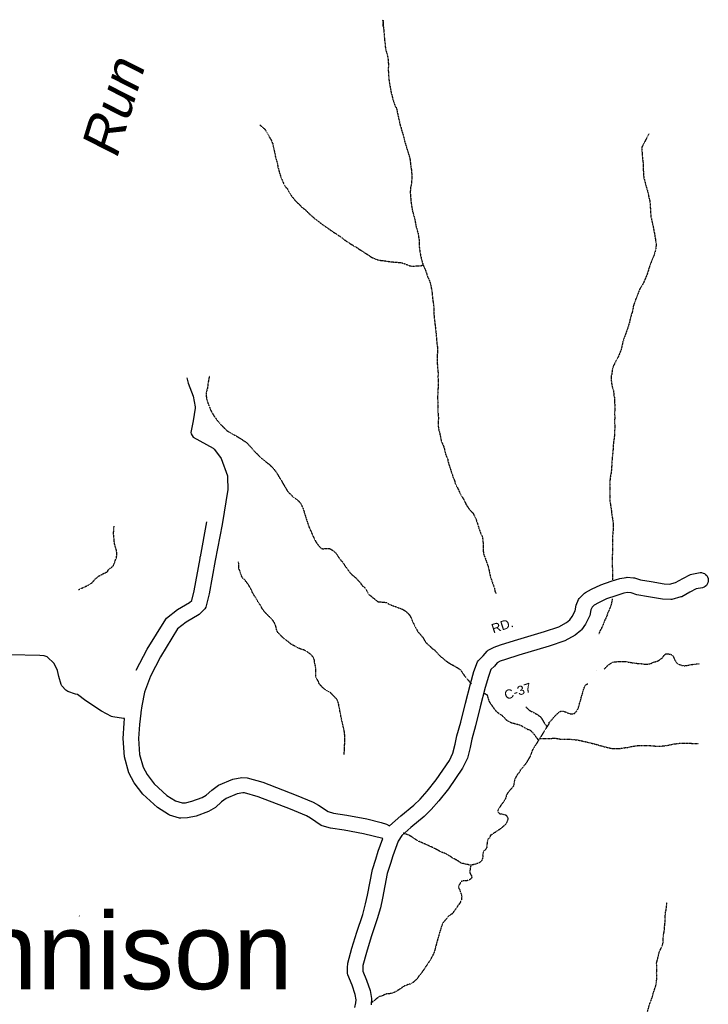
# Model space of a CAD drawing. Header units: feet. Extents: x -1605449 to -1594075, y -1717250 to -1708479.
# Tile 94 of 97: x -1595114 to -1594364, y -1716108 to -1715035. Entities that reach past the tile are written whole.
import ezdxf
from ezdxf.enums import TextEntityAlignment as Align

# ---------------------------------------------------------------- set-up
doc = ezdxf.new("R2010")
doc.units = ezdxf.units.FT
doc.header["$MEASUREMENT"] = 0
doc.linetypes.add('stream', pattern=[1.4, 0.7, -0.1, 0.1, -0.1, 0.1, -0.1, 0.1, -0.1])
for name, color, linetype in [('COUNTY-RD', 7, 'Continuous'), ('CR-TEXT', 7, 'Continuous'), ('MTEXT', 2, 'Continuous'), ('TWP-RD', 6, 'Continuous'), ('WATER-TEXT', 1, 'Continuous'), ('WATERWAY', 14, 'stream')]:
    doc.layers.add(name, color=color, linetype=linetype)
doc.styles.add('ARIAL', font='arial.ttf')

msp = doc.modelspace()

# ---------------------------------------------------------------- linework, layer by layer
at = {"layer": 'COUNTY-RD'}
for points in [[(-1594460.2, -1715643.8), (-1594453.4, -1715642.6), (-1594452.4, -1715642.5), (-1594445.3, -1715643.1), (-1594444.3, -1715643.3), (-1594437.6, -1715645.5), (-1594426.3, -1715647.3), (-1594412.1, -1715649.8), (-1594406.1, -1715650), (-1594399.6, -1715648.3), (-1594391.8, -1715644), (-1594383.2, -1715639.4), (-1594381.9, -1715639), (-1594372.8, -1715637.5), (-1594371.2, -1715637.5), (-1594369.6, -1715637.9), (-1594368.1, -1715638.6), (-1594366.8, -1715639.5), (-1594365.6, -1715640.7), (-1594364.8, -1715642.1), (-1594364.2, -1715643.7), (-1594363.9, -1715645.3), (-1594364, -1715646.9), (-1594364.3, -1715648.5), (-1594365, -1715650), (-1594366, -1715651.4), (-1594367.2, -1715652.5), (-1594368.6, -1715653.4), (-1594370.1, -1715653.9), (-1594377.2, -1715655.1), (-1594383.9, -1715658.7), (-1594392.9, -1715663.7), (-1594393.9, -1715664), (-1594403.6, -1715666.6), (-1594404.8, -1715666.7), (-1594413.9, -1715666.4), (-1594429.1, -1715663.7), (-1594441.6, -1715661.7), (-1594448.1, -1715659.6), (-1594452, -1715659.3), (-1594456.1, -1715660), (-1594464.7, -1715662.8), (-1594474.8, -1715666.2), (-1594483.4, -1715670.3), (-1594488.2, -1715673), (-1594490.6, -1715675.2), (-1594491.7, -1715678), (-1594493.1, -1715684.2), (-1594493.4, -1715685.1), (-1594497.7, -1715693.7), (-1594502, -1715699.8), (-1594502.7, -1715700.6), (-1594508.8, -1715705.8), (-1594520.1, -1715711.9), (-1594537.3, -1715717.7), (-1594570.3, -1715727.5), (-1594585, -1715732.1), (-1594590.6, -1715734.1), (-1594593.8, -1715735.8), (-1594596.9, -1715739.3), (-1594600.7, -1715743.2), (-1594603.5, -1715750.5), (-1594606.8, -1715762.8), (-1594612.3, -1715783.9), (-1594617.5, -1715804.5), (-1594621.5, -1715819.1), (-1594623.4, -1715828.1), (-1594626.3, -1715839.7), (-1594626.6, -1715840.5), (-1594631.6, -1715850.7), (-1594647, -1715873.1), (-1594657.4, -1715886.3), (-1594665.7, -1715895.8), (-1594673.4, -1715903.3), (-1594687.8, -1715915.1), (-1594697.8, -1715924), (-1594701.6, -1715930), (-1594707.6, -1715946.3), (-1594710, -1715954.6), (-1594713.6, -1715965.3), (-1594718.8, -1715992.4), (-1594721, -1716002.7), (-1594724.5, -1716014.9), (-1594731.1, -1716034.5), (-1594736.2, -1716051.6), (-1594740.1, -1716065.6), (-1594740.2, -1716068.3), (-1594740.2, -1716071.7), (-1594736.3, -1716081.5), (-1594732.4, -1716093), (-1594730.9, -1716101.8), (-1594731.1, -1716108.5)], [(-1594711.1, -1715913.5), (-1594698.7, -1715902.4), (-1594684.5, -1715890.9), (-1594677.8, -1715884.3), (-1594670.2, -1715875.6), (-1594660.4, -1715863.2), (-1594646, -1715842.2), (-1594642.1, -1715834.3), (-1594639.6, -1715824.3), (-1594637.7, -1715815.2), (-1594633.6, -1715800.3), (-1594628.4, -1715779.7), (-1594622.9, -1715758.6), (-1594619.4, -1715745.4), (-1594615.3, -1715734.8), (-1594614.4, -1715733.3), (-1594609.1, -1715728), (-1594604.8, -1715723.1), (-1594603.6, -1715722.1), (-1594597.3, -1715718.8), (-1594590.2, -1715716.3), (-1594575.2, -1715711.6), (-1594542.3, -1715701.8), (-1594526.8, -1715696.6), (-1594518.2, -1715691.9), (-1594514.7, -1715689), (-1594512.1, -1715685.2), (-1594509, -1715679), (-1594507.7, -1715673), (-1594505.2, -1715666.9), (-1594504.6, -1715665.8), (-1594503.9, -1715664.8), (-1594498.6, -1715659.8), (-1594497.8, -1715659.3), (-1594491.1, -1715655.5), (-1594481.1, -1715650.7), (-1594469.9, -1715646.9), (-1594460.2, -1715643.8)], [(-1594749, -1716111.5), (-1594747.7, -1716106.3), (-1594747.6, -1716103), (-1594748.6, -1716097.1), (-1594751.9, -1716087.2), (-1594756.5, -1716075.7), (-1594756.8, -1716074.2), (-1594756.9, -1716068.1), (-1594756.7, -1716063), (-1594752.2, -1716046.9), (-1594746.9, -1716029.5), (-1594740.4, -1716009.9), (-1594737.2, -1715998.6), (-1594735.1, -1715989.1), (-1594729.8, -1715961), (-1594725.9, -1715949.6), (-1594723.4, -1715941.1), (-1594718.4, -1715927.3)]]:
    msp.add_lwpolyline(points, dxfattribs=at)
at = {"layer": 'TWP-RD'}
for points in [[(-1594932.1, -1715425), (-1594930.4, -1715431.1), (-1594925.2, -1715445), (-1594922.8, -1715456.6), (-1594922.8, -1715458.1), (-1594925.2, -1715472), (-1594927.5, -1715484.7), (-1594927.4, -1715486.2), (-1594925.2, -1715489.9), (-1594903.4, -1715501.7), (-1594902.1, -1715502.9), (-1594895.1, -1715512.1), (-1594894.5, -1715513.2), (-1594887.7, -1715531.9), (-1594887.5, -1715533.3), (-1594887.2, -1715546.8), (-1594893.5, -1715584.9), (-1594901.1, -1715624.2), (-1594907.7, -1715660.7), (-1594911.2, -1715675), (-1594912.3, -1715676.9), (-1594918.5, -1715683.2), (-1594932.6, -1715691.5), (-1594942, -1715698.8), (-1594960.8, -1715729.2), (-1594971.7, -1715750.4), (-1594977.9, -1715767.9), (-1594980.9, -1715782.5), (-1594982.1, -1715789.8), (-1594982.2, -1715790.4), (-1594982.2, -1715790.5), (-1594983.6, -1715803.1), (-1594984.5, -1715818.1), (-1594983.4, -1715835.6), (-1594979.6, -1715849.5), (-1594975.2, -1715857.6), (-1594967.7, -1715867.7), (-1594953.6, -1715880.2), (-1594944.4, -1715886.3), (-1594937.2, -1715888.5), (-1594933.4, -1715888.4), (-1594926.5, -1715886.7), (-1594915.3, -1715882.7), (-1594910.8, -1715880), (-1594904.8, -1715874.4), (-1594897.5, -1715869), (-1594881.9, -1715862.4), (-1594871.9, -1715860.7), (-1594866.3, -1715861.1), (-1594849.2, -1715865.8), (-1594812.7, -1715880), (-1594794.4, -1715887.7), (-1594788.7, -1715890.9), (-1594778.1, -1715897.9), (-1594772.2, -1715899.6), (-1594757.8, -1715901.7), (-1594736, -1715905.8), (-1594720.4, -1715909.7), (-1594714.3, -1715911.7), (-1594711.1, -1715913.5)], [(-1594987.1, -1715743.8), (-1594975.3, -1715721), (-1594955, -1715688.2), (-1594954, -1715687.1), (-1594942, -1715677.7), (-1594928.9, -1715670), (-1594926.6, -1715667.7), (-1594924, -1715657.2), (-1594917.6, -1715622.1), (-1594917.6, -1715622), (-1594917.5, -1715621.2), (-1594917.3, -1715620.2), (-1594917.2, -1715620.1), (-1594910, -1715582)], [(-1594784.4, -1715913.5), (-1594785.7, -1715912.9), (-1594797.4, -1715905.1), (-1594801.7, -1715902.7), (-1594818.9, -1715895.4), (-1594854.4, -1715881.7), (-1594869.1, -1715877.6), (-1594871.1, -1715877.5), (-1594877.2, -1715878.5), (-1594889.2, -1715883.6), (-1594894.1, -1715887.2), (-1594900.7, -1715893.4), (-1594908.2, -1715897.9), (-1594921.7, -1715902.8), (-1594931.1, -1715904.9), (-1594938.6, -1715905.2), (-1594940, -1715905), (-1594951, -1715901.7), (-1594952.1, -1715901.2), (-1594963.8, -1715893.5), (-1594980, -1715879.1), (-1594989.3, -1715866.6), (-1594995.2, -1715855.7), (-1594999.9, -1715838.3), (-1595001.2, -1715818.1), (-1595000.3, -1715801.6), (-1594999.7, -1715796.4), (-1595001.1, -1715796.3), (-1595012.6, -1715794.8), (-1595014.1, -1715794.3), (-1595024.8, -1715788.5), (-1595042.1, -1715777.1), (-1595051, -1715770.4), (-1595053.1, -1715769.9), (-1595061.5, -1715767.1), (-1595062.8, -1715766.4), (-1595063.9, -1715765.6), (-1595068.1, -1715761), (-1595069, -1715759.3), (-1595071.5, -1715750.8), (-1595072.7, -1715744), (-1595076.4, -1715736.6), (-1595084, -1715729.3), (-1595087.4, -1715728), (-1595092.2, -1715727.7), (-1595157.2, -1715726.4)], [(-1594718.4, -1715927.3), (-1594739.6, -1715922.1), (-1594760.6, -1715918.2), (-1594775.6, -1715915.9), (-1594784.4, -1715913.5)]]:
    msp.add_lwpolyline(points, dxfattribs=at)
at = {"layer": 'WATERWAY', "ltscale": 0.5, "flags": 128}
for points in [[(-1594718.3, -1715034.8), (-1594718, -1715042), (-1594718.3, -1715035.7), (-1594718, -1715042), (-1594717.7, -1715044.2), (-1594717.3, -1715047), (-1594717.1, -1715049.5), (-1594716.9, -1715052), (-1594716.8, -1715054.5), (-1594716.5, -1715057.4), (-1594716.1, -1715060.4), (-1594715.9, -1715063.4), (-1594715.5, -1715066.2), (-1594715, -1715068.4), (-1594714.5, -1715070.2), (-1594713.9, -1715072.2), (-1594713.6, -1715073.9), (-1594713, -1715075.7), (-1594712.9, -1715077), (-1594712.7, -1715078.4), (-1594712.5, -1715079.7), (-1594712.5, -1715081.4), (-1594712.4, -1715083.2), (-1594712.4, -1715085.2), (-1594712.5, -1715087.9), (-1594712.5, -1715090.6), (-1594712.3, -1715093.4), (-1594712.1, -1715096.1), (-1594711.9, -1715099.4), (-1594711.5, -1715102.1), (-1594711, -1715105.4), (-1594710.2, -1715109.1), (-1594709.7, -1715112.6), (-1594709, -1715115.8), (-1594708.1, -1715119.1), (-1594707.4, -1715121.9), (-1594704.9, -1715129.4), (-1594704.1, -1715130.2), (-1594703.2, -1715132.7), (-1594702.5, -1715136.6), (-1594701.6, -1715140.7), (-1594700.6, -1715144.9), (-1594699.7, -1715149.1), (-1594698.6, -1715152.6), (-1594697.9, -1715155.6), (-1594697.2, -1715157.9), (-1594696.5, -1715160), (-1594696, -1715162), (-1594695.3, -1715164.4), (-1594694.7, -1715167.5), (-1594693.9, -1715169.7), (-1594693.3, -1715171.9), (-1594692.6, -1715174), (-1594692.1, -1715176), (-1594691.4, -1715178), (-1594690.9, -1715180), (-1594690.2, -1715181.9), (-1594689.7, -1715183.7), (-1594689.1, -1715185.2), (-1594688.9, -1715187), (-1594688.6, -1715189.2), (-1594688.2, -1715192.4), (-1594688, -1715194.5), (-1594687.8, -1715196.5), (-1594687.4, -1715198.2), (-1594687.3, -1715199.9), (-1594687.1, -1715201.5), (-1594686.9, -1715203.9), (-1594686.8, -1715206.5), (-1594687, -1715209.4), (-1594687.1, -1715211.4), (-1594687.2, -1715212.9), (-1594687.5, -1715214.7), (-1594687.9, -1715216.1), (-1594688.2, -1715217.4), (-1594688.3, -1715219.3), (-1594688.5, -1715221.3), (-1594688.6, -1715222.8), (-1594688.6, -1715223.9), (-1594688.4, -1715224.9), (-1594688.4, -1715226.5), (-1594688.2, -1715228.6), (-1594688, -1715230.8), (-1594687.8, -1715233), (-1594687.4, -1715235.8), (-1594687.1, -1715238), (-1594686, -1715244), (-1594685.3, -1715246.1), (-1594684.7, -1715248.3), (-1594684.2, -1715250.3), (-1594683.7, -1715252.5), (-1594683.3, -1715254.6), (-1594682.8, -1715256.8), (-1594682.4, -1715259.8), (-1594681.7, -1715261.8), (-1594681.2, -1715263.8), (-1594680.7, -1715265.8), (-1594680.1, -1715267.6), (-1594679.8, -1715269.3), (-1594679.6, -1715271.1), (-1594679.2, -1715273), (-1594679.2, -1715273), (-1594679, -1715274.5), (-1594679, -1715276), (-1594679, -1715278), (-1594678.9, -1715280.1), (-1594678.7, -1715283.1), (-1594678.4, -1715285.8), (-1594677.8, -1715288.7), (-1594677.3, -1715291.8), (-1594676.4, -1715295.8), (-1594675.5, -1715299.3), (-1594674.5, -1715302.1), (-1594673.4, -1715304.6), (-1594672.2, -1715307.3), (-1594671.4, -1715309.6), (-1594670.6, -1715312.1), (-1594669.6, -1715315.3), (-1594668.2, -1715317.8), (-1594667.4, -1715320.1), (-1594666.8, -1715322.1), (-1594666.3, -1715324.3), (-1594665.9, -1715326.1), (-1594665.6, -1715327.8), (-1594665.2, -1715329.3), (-1594665, -1715330.9), (-1594664.8, -1715332.9), (-1594664.5, -1715335.4), (-1594664.3, -1715337.8), (-1594663.9, -1715341.1), (-1594663.5, -1715343.6), (-1594663.2, -1715345.6), (-1594663, -1715347.6), (-1594662.9, -1715349.1), (-1594662.9, -1715351), (-1594662.9, -1715353), (-1594662.9, -1715355.3), (-1594661.9, -1715364.5), (-1594661.5, -1715368), (-1594661.1, -1715370.7), (-1594660.8, -1715373.7), (-1594660.4, -1715376.8), (-1594660.2, -1715379.8), (-1594660, -1715382.8), (-1594659.6, -1715386), (-1594659.4, -1715389), (-1594659, -1715391.4), (-1594659, -1715393.9), (-1594658.9, -1715396.5), (-1594659.1, -1715399.4), (-1594659.2, -1715402.6), (-1594659.3, -1715405.4), (-1594659.1, -1715408.2), (-1594659.1, -1715410.4), (-1594658.9, -1715412.4), (-1594658.9, -1715414.1), (-1594658.7, -1715415.4), (-1594658.5, -1715417.2), (-1594658.3, -1715419.4), (-1594658.3, -1715421.6), (-1594658.4, -1715423.9), (-1594658.3, -1715426.9), (-1594658.3, -1715429.1), (-1594658.3, -1715431.6), (-1594658.2, -1715434.8), (-1594658.5, -1715439), (-1594658.6, -1715442.7), (-1594658.8, -1715445.8), (-1594658.7, -1715449), (-1594658.7, -1715451.5), (-1594658.6, -1715453.7), (-1594658.6, -1715456.9), (-1594658.6, -1715460.2), (-1594658.3, -1715464.5), (-1594657.9, -1715467.7), (-1594657.9, -1715469.9), (-1594658.1, -1715471.4), (-1594658.2, -1715473.2), (-1594658.2, -1715475.4), (-1594658.1, -1715477.7), (-1594657.9, -1715479.7), (-1594657.6, -1715481.2), (-1594657.2, -1715482.9), (-1594656.7, -1715484.4), (-1594656.3, -1715486.9), (-1594655.6, -1715489.7), (-1594654.9, -1715493.7), (-1594652.1, -1715500.2), (-1594651.8, -1715501.4), (-1594651.4, -1715502.6), (-1594650.9, -1715505.2), (-1594650.4, -1715507.4), (-1594649.5, -1715509.9), (-1594648.8, -1715511.9), (-1594647.9, -1715513.5), (-1594647.6, -1715515.2), (-1594647.1, -1715517.4), (-1594646.4, -1715519.9), (-1594645.5, -1715522.7), (-1594644.3, -1715526.2), (-1594643.4, -1715529.2), (-1594642.5, -1715531.5), (-1594642.5, -1715531.5), (-1594642, -1715533.5), (-1594641.1, -1715535.2), (-1594640.4, -1715537), (-1594639.6, -1715540.3), (-1594637.8, -1715543.7), (-1594636.3, -1715546.8), (-1594634.6, -1715550.6), (-1594632.7, -1715554), (-1594631.2, -1715556.3), (-1594630.1, -1715558.3), (-1594628.9, -1715560.8), (-1594627.2, -1715564.1), (-1594625, -1715567.4), (-1594622.9, -1715569.9), (-1594621.4, -1715571.5), (-1594620.2, -1715572.8), (-1594619.5, -1715574.2), (-1594618.7, -1715575.7), (-1594618, -1715577), (-1594617.1, -1715578.8), (-1594616.3, -1715581.3), (-1594615.2, -1715584.3), (-1594614.3, -1715587.6), (-1594613.1, -1715591.1), (-1594611.9, -1715594.5), (-1594610.7, -1715596.8), (-1594610, -1715598.6), (-1594609.6, -1715601.1), (-1594609.3, -1715605.1), (-1594609, -1715610.1), (-1594609, -1715614.3), (-1594608.8, -1715616.5), (-1594608.4, -1715617.8), (-1594608.1, -1715619), (-1594607.4, -1715620.5), (-1594604.8, -1715627.8), (-1594603.5, -1715631.6), (-1594603, -1715633.8), (-1594602.3, -1715636.9), (-1594601.8, -1715639.6), (-1594600.9, -1715643.1), (-1594599.3, -1715647.6), (-1594597.9, -1715651.6), (-1594597, -1715654.4), (-1594596.3, -1715657.9), (-1594595.1, -1715660.3), (-1594595.1, -1715660.6)], [(-1594852.5, -1715149.5), (-1594851.9, -1715149.9), (-1594847.2, -1715154), (-1594846, -1715155.6), (-1594844.8, -1715157.6), (-1594843.1, -1715160.4), (-1594841.9, -1715162.8), (-1594840.7, -1715164.8), (-1594839.8, -1715166.7), (-1594839.2, -1715168.2), (-1594838.5, -1715169.7), (-1594838.1, -1715171.4), (-1594837.6, -1715173.6), (-1594837.2, -1715175.9), (-1594836.7, -1715178.2), (-1594836.1, -1715180.6), (-1594835.6, -1715183.6), (-1594834.9, -1715185.6), (-1594834.5, -1715187.6), (-1594834, -1715189.4), (-1594833.5, -1715191.2), (-1594833.1, -1715193.4), (-1594832.6, -1715195.9), (-1594831.9, -1715198.6), (-1594831.3, -1715200.9), (-1594830, -1715204.9), (-1594829.3, -1715207), (-1594828, -1715210), (-1594827, -1715212.4), (-1594825.8, -1715214.9), (-1594824.3, -1715217.3), (-1594822.7, -1715218.8), (-1594821, -1715222), (-1594819.1, -1715225.3), (-1594816.9, -1715228.3), (-1594814.4, -1715231.3), (-1594811.8, -1715234.1), (-1594809.1, -1715236.5), (-1594806.6, -1715239.3), (-1594803.4, -1715241.5), (-1594801.2, -1715243.8), (-1594798.6, -1715246.3), (-1594796.1, -1715248.6), (-1594793.4, -1715250.9), (-1594790.7, -1715253), (-1594787.8, -1715255.3), (-1594785, -1715257.3), (-1594782.1, -1715259.4), (-1594779.1, -1715261.5), (-1594776.2, -1715263.7), (-1594772.8, -1715266), (-1594766.4, -1715270.2), (-1594764.7, -1715271.4), (-1594763, -1715272.5), (-1594761.2, -1715274.2), (-1594758.7, -1715275.8), (-1594756, -1715277.6), (-1594753.4, -1715279.3), (-1594751.1, -1715280.6), (-1594749.2, -1715281.9), (-1594746.7, -1715283.2), (-1594744.3, -1715285), (-1594741.6, -1715286.6), (-1594739.3, -1715288.1), (-1594737.4, -1715289.3), (-1594735.9, -1715290.2), (-1594734.2, -1715291.4), (-1594732.7, -1715292.4), (-1594731, -1715293.5), (-1594729, -1715294.5), (-1594726.8, -1715295.6), (-1594723, -1715296.8), (-1594720.1, -1715297.2), (-1594717.1, -1715297.5), (-1594717.1, -1715297.5), (-1594714.3, -1715298), (-1594711.6, -1715298.4), (-1594708.9, -1715298.7), (-1594706.2, -1715299), (-1594703.7, -1715299.2), (-1594701.2, -1715299.3), (-1594698.9, -1715299.6), (-1594696.5, -1715300.1), (-1594694.7, -1715300.9), (-1594692.3, -1715301.7), (-1594690.7, -1715302.5), (-1594689, -1715303), (-1594687.6, -1715303.3), (-1594686.6, -1715303.5), (-1594685.3, -1715303.6), (-1594684.3, -1715303.6), (-1594683, -1715303.4), (-1594681.5, -1715303.2), (-1594680, -1715303.1), (-1594677.5, -1715302.9), (-1594676.8, -1715303), (-1594674.5, -1715301.9)], [(-1594428.6, -1715159.2), (-1594436.5, -1715174.2), (-1594436.3, -1715176.7), (-1594436.1, -1715179.7), (-1594435.9, -1715182.4), (-1594435.6, -1715185.1), (-1594435.5, -1715187.3), (-1594435.1, -1715189.8), (-1594434.9, -1715192.1), (-1594434.8, -1715194.9), (-1594434.8, -1715198.4), (-1594434.6, -1715200.9), (-1594434.6, -1715203), (-1594434.4, -1715205), (-1594434, -1715207.5), (-1594431.7, -1715216.5), (-1594430.8, -1715219.4), (-1594429.9, -1715222.4), (-1594429.2, -1715225.4), (-1594428.7, -1715228.8), (-1594428, -1715230.8), (-1594427.6, -1715232.8), (-1594427.4, -1715234.6), (-1594427.2, -1715236.8), (-1594427.2, -1715238.8), (-1594427, -1715240.6), (-1594426.8, -1715242.3), (-1594426.8, -1715244.3), (-1594426.6, -1715248.5), (-1594426, -1715251.1), (-1594425.3, -1715254.8), (-1594424.6, -1715257.6), (-1594424.1, -1715260), (-1594423.7, -1715262), (-1594423.4, -1715263.6), (-1594423, -1715265.6), (-1594422.6, -1715267.5), (-1594422.3, -1715269.3), (-1594422.1, -1715271), (-1594421.7, -1715273), (-1594421.5, -1715274.6), (-1594421.2, -1715276.6), (-1594420.8, -1715278), (-1594420.8, -1715278.8), (-1594420.8, -1715280.5), (-1594420.9, -1715282), (-1594420.9, -1715283.2), (-1594421.1, -1715284.2), (-1594421.4, -1715285.2), (-1594421.7, -1715286.5), (-1594422, -1715288), (-1594422.5, -1715289.7), (-1594423.3, -1715292.2), (-1594424.1, -1715294.1), (-1594424.7, -1715295.4), (-1594425.2, -1715296.9), (-1594426, -1715298.8), (-1594427, -1715301.1), (-1594427.8, -1715303.6), (-1594428.6, -1715305.8), (-1594429.1, -1715307.7), (-1594429.6, -1715309.2), (-1594430, -1715311), (-1594432.9, -1715317.9), (-1594433.8, -1715320.1), (-1594434.7, -1715321.9), (-1594435.4, -1715323.3), (-1594436, -1715324.3), (-1594437, -1715326.1), (-1594437.8, -1715327.3), (-1594438.5, -1715328.2), (-1594439.1, -1715329.9), (-1594439.9, -1715331.9), (-1594440.7, -1715334.1), (-1594441.5, -1715336.1), (-1594442.2, -1715337.6), (-1594442.7, -1715338.9), (-1594443.2, -1715339.9), (-1594443.5, -1715340.9), (-1594444, -1715342.6), (-1594444.6, -1715344.3), (-1594445.1, -1715345.1), (-1594445.2, -1715346.1), (-1594445.6, -1715347.1), (-1594445.7, -1715348.7), (-1594445.9, -1715349.5), (-1594446.2, -1715350.8), (-1594446.5, -1715352.7), (-1594447, -1715354.2), (-1594447.5, -1715355.4), (-1594447.9, -1715356.9), (-1594448.2, -1715358), (-1594448.7, -1715359.9), (-1594449, -1715361.1), (-1594449.4, -1715362.4), (-1594449.7, -1715364.1), (-1594450.1, -1715365.8), (-1594450.6, -1715367.4), (-1594451.1, -1715369.1), (-1594451.6, -1715370.8), (-1594452.1, -1715372.1), (-1594452.1, -1715372.1), (-1594452.5, -1715373.1), (-1594453, -1715374.3), (-1594453.7, -1715376.7), (-1594454.5, -1715378.7), (-1594455.1, -1715380.4), (-1594455.8, -1715382), (-1594456.2, -1715383.9), (-1594456.9, -1715385.7), (-1594458.3, -1715392.1), (-1594459.1, -1715395.1), (-1594460.1, -1715397.6), (-1594461, -1715399.7), (-1594462.2, -1715402.5), (-1594463.3, -1715404.9), (-1594464.6, -1715406.9), (-1594465.6, -1715408.9), (-1594466.5, -1715410.6), (-1594467.2, -1715412.1), (-1594467.5, -1715413.3), (-1594468, -1715414.6), (-1594468.3, -1715415.8), (-1594468.5, -1715417.1), (-1594468.8, -1715418.6), (-1594469.1, -1715421.5), (-1594469.7, -1715423.5), (-1594469.8, -1715425.8), (-1594469.5, -1715429.2), (-1594469.1, -1715432.2), (-1594468.5, -1715435), (-1594468, -1715437.2), (-1594467.5, -1715438.2), (-1594467.1, -1715439.7), (-1594467.1, -1715440.7), (-1594466.9, -1715441.8), (-1594466.8, -1715443.2), (-1594466.6, -1715444.7), (-1594466.2, -1715446.7), (-1594466, -1715448.2), (-1594466, -1715449.9), (-1594466, -1715452), (-1594465.9, -1715454), (-1594465.8, -1715455.4), (-1594465.9, -1715457.2), (-1594465.8, -1715460.4), (-1594466, -1715463.1), (-1594465.9, -1715465.9), (-1594465.9, -1715469.4), (-1594466, -1715473.6), (-1594465.8, -1715477.3), (-1594465.9, -1715481.4), (-1594466, -1715486.1), (-1594466.4, -1715490), (-1594466.7, -1715492.8), (-1594467.2, -1715495.2), (-1594467.3, -1715497.2), (-1594467.6, -1715500), (-1594467.7, -1715503.4), (-1594468.8, -1715515.1), (-1594469.1, -1715517.2), (-1594469, -1715519.2), (-1594469.2, -1715521.8), (-1594469.4, -1715525.3), (-1594469.9, -1715529.6), (-1594470.7, -1715533.3), (-1594471, -1715536.3), (-1594471.3, -1715538.8), (-1594471.2, -1715541.7), (-1594471.2, -1715544), (-1594471.2, -1715546.5), (-1594471.1, -1715549), (-1594471.1, -1715551.2), (-1594471.2, -1715553.4), (-1594471.2, -1715556.4), (-1594471.1, -1715559.6), (-1594470.6, -1715562.6), (-1594470, -1715566.1), (-1594469.5, -1715569.7), (-1594469.1, -1715573.9), (-1594468, -1715580.4), (-1594467.4, -1715584.2), (-1594467.4, -1715587.6), (-1594467.5, -1715591.6), (-1594468, -1715594.3), (-1594468.1, -1715596.8), (-1594468.2, -1715598.8), (-1594468.2, -1715600.8), (-1594468.4, -1715603.1), (-1594468.3, -1715605.6), (-1594468.3, -1715608), (-1594468.2, -1715611), (-1594468.2, -1715613), (-1594468.3, -1715615.5), (-1594468.5, -1715618.3), (-1594468.6, -1715621), (-1594468.6, -1715623.7), (-1594468.5, -1715626.5), (-1594468.5, -1715630.4), (-1594468.4, -1715633.5), (-1594468.4, -1715635.4), (-1594468.4, -1715637.1), (-1594468.4, -1715637.1), (-1594468.2, -1715639.2), (-1594468.1, -1715642.1), (-1594468.3, -1715644.7), (-1594468.3, -1715645.5)], [(-1594907.4, -1715423.5), (-1594907.5, -1715424.1), (-1594907.8, -1715425.1), (-1594908, -1715426.3), (-1594908.3, -1715427.7), (-1594908.8, -1715431.2), (-1594909.1, -1715433.5), (-1594909.4, -1715434.9), (-1594909.5, -1715436.4), (-1594910, -1715438), (-1594910.3, -1715439.7), (-1594910.6, -1715440.7), (-1594910.8, -1715441.9), (-1594910.8, -1715442.9), (-1594910.8, -1715444.2), (-1594910.7, -1715446.1), (-1594910.4, -1715448.2), (-1594909.7, -1715450.9), (-1594909, -1715452.7), (-1594908.4, -1715454.4), (-1594907.9, -1715455.6), (-1594907.4, -1715456.7), (-1594906.9, -1715458.1), (-1594906.4, -1715459.4), (-1594905.7, -1715460.7), (-1594905, -1715462.4), (-1594904.1, -1715463.9), (-1594903.1, -1715465.5), (-1594902.1, -1715467.2), (-1594900.4, -1715469.3), (-1594899, -1715471.3), (-1594897.2, -1715473.5), (-1594895.1, -1715476), (-1594892.7, -1715478.4), (-1594890.4, -1715480.7), (-1594888.3, -1715482.7), (-1594886.5, -1715483.9), (-1594885, -1715484.8), (-1594883.6, -1715485.7), (-1594882.4, -1715486.3), (-1594881.4, -1715487), (-1594879.9, -1715487.5), (-1594878.6, -1715488.1), (-1594877.2, -1715489.1), (-1594875.5, -1715490.1), (-1594873.9, -1715491.1), (-1594872.3, -1715492), (-1594870.8, -1715493.2), (-1594869.3, -1715494.2), (-1594868, -1715494.8), (-1594866.8, -1715495.8), (-1594865.3, -1715497.5), (-1594862.5, -1715500.4), (-1594860.2, -1715503.1), (-1594857.8, -1715505.7), (-1594851.9, -1715511.8), (-1594850.7, -1715512.8), (-1594849.7, -1715513.6), (-1594848.7, -1715514.3), (-1594847.6, -1715515.1), (-1594846.5, -1715515.9), (-1594845.1, -1715517.4), (-1594842.9, -1715518.9), (-1594841.2, -1715520.5), (-1594839.4, -1715522.2), (-1594837.7, -1715524), (-1594836.3, -1715525.7), (-1594834.8, -1715527.5), (-1594833.6, -1715529.5), (-1594832.4, -1715531.5), (-1594831.2, -1715533.6), (-1594829.8, -1715535.6), (-1594828.8, -1715537.4), (-1594827.6, -1715539.6), (-1594826.7, -1715541.2), (-1594825.9, -1715542.6), (-1594825.2, -1715543.6), (-1594824.7, -1715544.7), (-1594824, -1715545.7), (-1594823.3, -1715547.1), (-1594822.5, -1715548.4), (-1594821.3, -1715549.7), (-1594819.9, -1715551.2), (-1594818.2, -1715552.8), (-1594816.5, -1715554.8), (-1594814, -1715556.3), (-1594812.3, -1715557.6), (-1594811, -1715558.8), (-1594809.8, -1715559.9), (-1594808.8, -1715561.1), (-1594808.8, -1715561.1), (-1594807.9, -1715562.2), (-1594807, -1715563.9), (-1594806.2, -1715565.7), (-1594805.3, -1715567.9), (-1594804.4, -1715570.4), (-1594803.7, -1715573), (-1594802.7, -1715576), (-1594802, -1715578.4), (-1594801.3, -1715580.5), (-1594800.6, -1715582.5), (-1594799.9, -1715584.7), (-1594799.2, -1715586.9), (-1594798.3, -1715589), (-1594797.3, -1715591.2), (-1594796.4, -1715593.3), (-1594793.3, -1715600.1), (-1594792.3, -1715602), (-1594791.3, -1715604), (-1594790.1, -1715605.8), (-1594789.1, -1715607.1), (-1594788.2, -1715608.3), (-1594787.4, -1715609.3), (-1594786.5, -1715610.2), (-1594785.7, -1715610.9), (-1594784.2, -1715611.4), (-1594783.3, -1715611.5), (-1594781.5, -1715611.2), (-1594779.7, -1715611), (-1594778.3, -1715611), (-1594777.5, -1715611), (-1594776.2, -1715611.3), (-1594774, -1715612.6), (-1594772.4, -1715613.6), (-1594771.1, -1715614.9), (-1594769.6, -1715616), (-1594768.6, -1715617.4), (-1594767.7, -1715619), (-1594766.5, -1715620.9), (-1594765.1, -1715622.8), (-1594763.6, -1715624.7), (-1594762.3, -1715625.8), (-1594761.6, -1715627.1), (-1594760.7, -1715628.3), (-1594759.9, -1715629.6), (-1594759, -1715631.1), (-1594757.5, -1715632.9), (-1594756.1, -1715635.1), (-1594754.2, -1715637.4), (-1594752.2, -1715639.6), (-1594750.4, -1715641.2), (-1594748.8, -1715642.5), (-1594747.8, -1715643.2), (-1594747.1, -1715644), (-1594746.1, -1715645), (-1594744.8, -1715646.5), (-1594742.9, -1715648.6), (-1594741, -1715651.6), (-1594738.7, -1715653.2), (-1594737.6, -1715654.6), (-1594736.6, -1715656.1), (-1594734.4, -1715660.2), (-1594733.5, -1715661.5), (-1594732.7, -1715662), (-1594731.7, -1715662.7), (-1594730, -1715664.2), (-1594729, -1715665), (-1594728.1, -1715665.6), (-1594727.3, -1715666.3), (-1594725.9, -1715667.6), (-1594724.6, -1715668.6), (-1594723.1, -1715669.4), (-1594722.2, -1715669.4), (-1594720.7, -1715669.4), (-1594719.6, -1715669.5), (-1594718.4, -1715669.5), (-1594717.1, -1715669.7), (-1594715.9, -1715669.8), (-1594714.7, -1715670), (-1594713.7, -1715670.5), (-1594712.2, -1715671.5), (-1594709.3, -1715672.8), (-1594707.2, -1715673.6), (-1594705.5, -1715674.2), (-1594704.5, -1715674.5), (-1594703.5, -1715675), (-1594702.4, -1715675.5), (-1594700.9, -1715676), (-1594699.3, -1715676.6), (-1594697.2, -1715677.4), (-1594695.4, -1715678.4), (-1594693.7, -1715679.4), (-1594692.4, -1715680.7), (-1594690.7, -1715682.2), (-1594689.5, -1715683.5), (-1594688.5, -1715685.2), (-1594687.6, -1715687), (-1594686.9, -1715688.5), (-1594686.4, -1715689.8), (-1594685.9, -1715691.2), (-1594685.2, -1715692.5), (-1594685.2, -1715692.5), (-1594684.7, -1715693.8), (-1594680.4, -1715701.6), (-1594678.2, -1715704.3), (-1594676.3, -1715706.4), (-1594674.9, -1715708.1), (-1594674.1, -1715709.2), (-1594673.6, -1715710.2), (-1594672.9, -1715711.6), (-1594672, -1715712.9), (-1594671, -1715714.2), (-1594669.2, -1715716), (-1594667, -1715717.7), (-1594664.8, -1715720), (-1594662.1, -1715721.8), (-1594660.2, -1715723.8), (-1594658.7, -1715725.6), (-1594657.3, -1715727.1), (-1594655.8, -1715728.6), (-1594654.3, -1715729.9), (-1594652.6, -1715731.2), (-1594650.7, -1715732.8), (-1594647.8, -1715735), (-1594644.1, -1715737.3), (-1594640.4, -1715739.2), (-1594636.9, -1715741.3), (-1594634.9, -1715742.7), (-1594633.7, -1715743.8), (-1594632.7, -1715745), (-1594632, -1715746), (-1594631.3, -1715747.3), (-1594630.3, -1715748.6), (-1594629.4, -1715750.1), (-1594628.2, -1715751.6), (-1594626.9, -1715752.9), (-1594625.4, -1715754.7), (-1594623.3, -1715757.4), (-1594621.9, -1715758.6)], [(-1595049.9, -1715655.9), (-1595049.2, -1715655.6), (-1595047.7, -1715655.1), (-1595045.9, -1715654.2), (-1595042.9, -1715652.8), (-1595040.4, -1715651.8), (-1595038.4, -1715650.6), (-1595036.8, -1715649.6), (-1595035.1, -1715648.4), (-1595033.5, -1715646.5), (-1595031.8, -1715644.5), (-1595029.7, -1715642.6), (-1595027.7, -1715641.1), (-1595025.7, -1715640.2), (-1595024.4, -1715639.6), (-1595023.1, -1715638.5), (-1595021.1, -1715637.7), (-1595019.6, -1715637), (-1595018.6, -1715636.5), (-1595017.1, -1715634.1), (-1595012.7, -1715630.6), (-1595011.7, -1715629.4), (-1595011.4, -1715628.4), (-1595010.7, -1715626.7), (-1595010.1, -1715624.8), (-1595009.3, -1715622.8), (-1595008.6, -1715621), (-1595008.3, -1715619.1), (-1595008.2, -1715616.6), (-1595008.4, -1715614.8), (-1595008.7, -1715612.8), (-1595009.4, -1715610.6), (-1595010.1, -1715608.3), (-1595010.7, -1715606), (-1595011, -1715603.5), (-1595011.2, -1715602), (-1595011.3, -1715600.6), (-1595011.3, -1715599.3), (-1595011.5, -1715597.6), (-1595011.7, -1715595.6), (-1595011.7, -1715593.4), (-1595011.5, -1715591.4), (-1595011.4, -1715589.6), (-1595011.3, -1715588.1), (-1595011.1, -1715587.2), (-1595011.1, -1715587.2), (-1595010.9, -1715586.9)], [(-1594760.6, -1715835.8), (-1594760.4, -1715833), (-1594760.1, -1715828.5), (-1594760, -1715824), (-1594760, -1715819), (-1594759.9, -1715815.6), (-1594760.1, -1715812.8), (-1594760.5, -1715810), (-1594761, -1715807.5), (-1594761.6, -1715805.1), (-1594762.1, -1715802.5), (-1594762.8, -1715800), (-1594763.4, -1715797.8), (-1594763.7, -1715795.8), (-1594764.1, -1715794), (-1594764.3, -1715792.5), (-1594764.6, -1715790.8), (-1594765, -1715789.5), (-1594765.2, -1715788.1), (-1594765.5, -1715786.8), (-1594765.9, -1715785), (-1594766.2, -1715783.3), (-1594766.4, -1715781.5), (-1594766.8, -1715780.1), (-1594767.1, -1715779.1), (-1594767.3, -1715778.3), (-1594767.8, -1715777.5), (-1594768.5, -1715775.6), (-1594770.2, -1715774), (-1594771.7, -1715772.2), (-1594773.4, -1715770.5), (-1594773.4, -1715770.5), (-1594775.1, -1715768.7), (-1594777, -1715767.4), (-1594778.7, -1715766.4), (-1594780.2, -1715765.6), (-1594781.5, -1715764.8), (-1594782.7, -1715763.8), (-1594784.2, -1715762.5), (-1594785.9, -1715760.8), (-1594787.4, -1715759), (-1594788.1, -1715757.7), (-1594788.7, -1715756), (-1594789.5, -1715754.5), (-1594790.4, -1715753.4), (-1594791, -1715752.2), (-1594791.4, -1715751.4), (-1594791.6, -1715748.5), (-1594791.6, -1715746.5), (-1594791.5, -1715742.3), (-1594791.7, -1715739.7), (-1594792.2, -1715737.7), (-1594792.6, -1715736.3), (-1594792.8, -1715735), (-1594792.8, -1715733.8), (-1594793, -1715732.7), (-1594793.3, -1715731.7), (-1594794.2, -1715730), (-1594795.6, -1715728), (-1594797.2, -1715726.5), (-1594799.3, -1715725.1), (-1594800.3, -1715724.1), (-1594801.1, -1715723.6), (-1594802.5, -1715722.8), (-1594804.2, -1715721.9), (-1594805.8, -1715721.3), (-1594808.2, -1715720.7), (-1594810.5, -1715719.7), (-1594812.2, -1715718.7), (-1594813.6, -1715717.9), (-1594815.2, -1715717.2), (-1594816.8, -1715716.3), (-1594818.6, -1715715.3), (-1594820.6, -1715713.6), (-1594823.5, -1715711.3), (-1594826.6, -1715708.9), (-1594829.3, -1715706.4), (-1594831.1, -1715704.4), (-1594832.5, -1715703.1), (-1594833.2, -1715702.3), (-1594833.8, -1715700.8), (-1594834.2, -1715699.9), (-1594834.4, -1715698.9), (-1594834.7, -1715696.8), (-1594836.1, -1715693.1), (-1594838.5, -1715689.1), (-1594841.7, -1715685.8), (-1594844.6, -1715683.2), (-1594846.6, -1715680.9), (-1594848.3, -1715678.9), (-1594849.9, -1715676.7), (-1594851.4, -1715673.6), (-1594853.5, -1715670.8), (-1594857.4, -1715664), (-1594858.8, -1715662), (-1594860, -1715660), (-1594861, -1715657.7), (-1594862, -1715655.7), (-1594863.1, -1715653.9), (-1594864.1, -1715651.9), (-1594865.5, -1715649.9), (-1594867.3, -1715647.4), (-1594868.9, -1715645.4), (-1594870.2, -1715644.3), (-1594871.1, -1715643.6), (-1594871.6, -1715642.8), (-1594871.9, -1715641.9), (-1594872.4, -1715641.1), (-1594872.8, -1715639.8), (-1594873.1, -1715638.8), (-1594873.6, -1715637.6), (-1594874, -1715636.3), (-1594874.3, -1715634.9), (-1594875, -1715634), (-1594875.5, -1715632.5), (-1594875.4, -1715631.3), (-1594875.4, -1715630.4), (-1594875.4, -1715629.3), (-1594875.4, -1715627.6), (-1594875.6, -1715626.8), (-1594875.5, -1715625.8), (-1594875.5, -1715625.8)], [(-1594468.7, -1715666), (-1594468.8, -1715667), (-1594468.8, -1715667.8), (-1594469.1, -1715669.3), (-1594469.4, -1715671), (-1594470, -1715673.2), (-1594471, -1715675.5), (-1594471.6, -1715677.4), (-1594472.5, -1715679.6), (-1594473.3, -1715680.9), (-1594473.8, -1715682.4), (-1594474.2, -1715684.1), (-1594474.7, -1715685.4), (-1594475.5, -1715686.9), (-1594476, -1715688.3), (-1594476.8, -1715689.5), (-1594477.1, -1715690.5), (-1594477.6, -1715692), (-1594478.6, -1715694.3), (-1594479.7, -1715696.9), (-1594480.7, -1715698.9), (-1594481.5, -1715700.2), (-1594482, -1715701.2), (-1594482.5, -1715702.4), (-1594482.8, -1715703.4), (-1594483, -1715704.2)], [(-1594477.3, -1715742.6), (-1594474.8, -1715739.9), (-1594472.8, -1715738.2), (-1594471.5, -1715737.2), (-1594470.3, -1715736.5), (-1594469.2, -1715735.8), (-1594467.8, -1715735.1), (-1594466.7, -1715734.8), (-1594464.8, -1715734.6), (-1594462.8, -1715734.4), (-1594460.2, -1715734.4), (-1594457.5, -1715734.3), (-1594453.8, -1715734.5), (-1594444.9, -1715735.9), (-1594442.1, -1715736.3), (-1594439.1, -1715736.6), (-1594436.6, -1715736.7), (-1594434.4, -1715737.1), (-1594432.4, -1715737.2), (-1594430.7, -1715737.2), (-1594429.4, -1715737.2), (-1594428.2, -1715737), (-1594426.4, -1715736.5), (-1594425.1, -1715735.8), (-1594423.6, -1715735.2), (-1594422.3, -1715734.7), (-1594420.9, -1715734.4), (-1594419.4, -1715733.9), (-1594417.9, -1715733.2), (-1594416.1, -1715731.8), (-1594414.3, -1715730.6), (-1594413.1, -1715729.3), (-1594412.2, -1715727.7), (-1594411, -1715726.6), (-1594410, -1715726), (-1594408.3, -1715726), (-1594406.5, -1715726.2), (-1594405.2, -1715726.3), (-1594404.2, -1715726.8), (-1594403.1, -1715727.6), (-1594402.3, -1715728.5), (-1594401.6, -1715730.1), (-1594400.8, -1715731.8), (-1594400.1, -1715733.1), (-1594399.4, -1715734.3), (-1594398.7, -1715735.3), (-1594397.7, -1715736.4), (-1594396.2, -1715737.4), (-1594394.5, -1715738), (-1594393.1, -1715738.4), (-1594392, -1715738.7), (-1594390.3, -1715739), (-1594388.3, -1715738.8), (-1594385.5, -1715738.3), (-1594382.5, -1715737.7), (-1594379.3, -1715737.2), (-1594373.5, -1715736.8)], [(-1594485.4, -1715744.2), (-1594485.4, -1715744.1), (-1594485.4, -1715744.2)], [(-1594537.4, -1715801.9), (-1594537.2, -1715800.6), (-1594535.4, -1715799), (-1594534.1, -1715797.5), (-1594532.4, -1715795.5), (-1594530.6, -1715793.4), (-1594529, -1715791.8), (-1594528, -1715790.9), (-1594527.3, -1715790.1), (-1594526.4, -1715789.4), (-1594525.4, -1715788.9), (-1594524.4, -1715788.5), (-1594523, -1715788.5), (-1594521.5, -1715788.6), (-1594520.7, -1715789), (-1594519.8, -1715789.1), (-1594519, -1715789.6), (-1594518, -1715789.9), (-1594517, -1715790.4), (-1594515.8, -1715790.7), (-1594515, -1715791.1), (-1594513.8, -1715791.4), (-1594512.5, -1715791.5), (-1594511.5, -1715791.5), (-1594509.6, -1715790.8), (-1594508.5, -1715789.5), (-1594507.7, -1715788.8), (-1594505.7, -1715785.6), (-1594505.4, -1715784.1), (-1594504.7, -1715782.6), (-1594504.3, -1715780.4), (-1594503.5, -1715778.4), (-1594503, -1715776.5), (-1594502.5, -1715774.7), (-1594502.2, -1715773.2), (-1594501.7, -1715771.5), (-1594501.2, -1715770.2), (-1594500.9, -1715769), (-1594500.6, -1715768), (-1594500.5, -1715766.8), (-1594500.1, -1715765.8), (-1594499.8, -1715765), (-1594499.5, -1715764), (-1594499.2, -1715763), (-1594498.8, -1715762.1), (-1594498.2, -1715760.8), (-1594497.4, -1715759.9), (-1594496.4, -1715759.2), (-1594495, -1715758.5)], [(-1594607.6, -1715769.1), (-1594607.5, -1715769.2), (-1594605.1, -1715770.5), (-1594604.4, -1715771.7), (-1594604.2, -1715773.2), (-1594603.7, -1715775), (-1594602.8, -1715777.5), (-1594601.8, -1715779.3), (-1594600.8, -1715780.6), (-1594599.9, -1715782), (-1594595.3, -1715788.3), (-1594593.1, -1715790.1), (-1594591.1, -1715791.6), (-1594589.6, -1715792.4), (-1594588.8, -1715793), (-1594587.9, -1715793.9), (-1594586.7, -1715794.7), (-1594585.9, -1715795.8), (-1594584.7, -1715797.3), (-1594583.3, -1715798.5), (-1594582, -1715799.3), (-1594580.5, -1715800.1), (-1594578.1, -1715801.1), (-1594575.6, -1715801.7), (-1594573.4, -1715802.4), (-1594571.9, -1715802.7), (-1594570.6, -1715803.2), (-1594568.9, -1715803.6), (-1594567.9, -1715804), (-1594566.4, -1715804.9), (-1594565, -1715805.9), (-1594563.2, -1715806.9), (-1594561.3, -1715807.9), (-1594559.3, -1715808.7), (-1594557.8, -1715809.2), (-1594557, -1715810.2), (-1594555.9, -1715811), (-1594555.1, -1715812), (-1594553.7, -1715813.6), (-1594553.2, -1715814.5), (-1594548.8, -1715820.3)], [(-1594562.6, -1715783.7), (-1594561.8, -1715784.7), (-1594559.1, -1715787.3), (-1594556.4, -1715788.9), (-1594554.6, -1715789.6), (-1594553.1, -1715790.6), (-1594551.2, -1715791.4), (-1594549.9, -1715792.4), (-1594548.3, -1715793.5), (-1594547.2, -1715794.3), (-1594546.1, -1715795.5), (-1594545.3, -1715796.6), (-1594544.4, -1715798.3), (-1594543.4, -1715800), (-1594539.7, -1715805.6)], [(-1594537.4, -1715801.9), (-1594555.7, -1715831.2), (-1594556.1, -1715832.9), (-1594556.8, -1715834.4), (-1594557.3, -1715836.1), (-1594558.2, -1715838.1), (-1594559.2, -1715839.8), (-1594560, -1715841), (-1594560.7, -1715842.3), (-1594561.5, -1715843.8), (-1594563, -1715845.8), (-1594564.1, -1715847.4), (-1594565.1, -1715848.5), (-1594566.1, -1715850.1), (-1594567.2, -1715851.1), (-1594568.9, -1715852.8), (-1594569, -1715853.9), (-1594570.2, -1715855.8), (-1594571.7, -1715857), (-1594572.3, -1715858.5), (-1594573.3, -1715860), (-1594574.1, -1715861.4), (-1594574.6, -1715862.7), (-1594575.2, -1715864.4), (-1594575.4, -1715865.4), (-1594575.5, -1715867.2), (-1594575.8, -1715868.6), (-1594576.3, -1715870.2), (-1594577.3, -1715871.6), (-1594578, -1715872.4), (-1594578.9, -1715873.6), (-1594580.1, -1715874.8), (-1594581.2, -1715876), (-1594582.1, -1715877.2), (-1594582.9, -1715878.5), (-1594583.7, -1715880), (-1594584.2, -1715881.5), (-1594584.8, -1715883.6), (-1594585.6, -1715885.1), (-1594586.1, -1715886.1), (-1594586.9, -1715887.4), (-1594587.6, -1715888.3), (-1594588.4, -1715889.1), (-1594589.7, -1715890.8), (-1594590.7, -1715892.5), (-1594592, -1715894.3), (-1594592.8, -1715895.7), (-1594593.3, -1715897.4), (-1594592.9, -1715898.5), (-1594591.8, -1715899.7), (-1594590.8, -1715900.2), (-1594589.2, -1715900.5), (-1594587.6, -1715900.8), (-1594586.2, -1715901), (-1594584.9, -1715901.4), (-1594584, -1715901.9), (-1594582.3, -1715904.7), (-1594582.3, -1715905.9), (-1594582.6, -1715907.4), (-1594583.4, -1715909.6), (-1594584.7, -1715911.8), (-1594586.2, -1715913.2), (-1594587.4, -1715914.3), (-1594588.9, -1715915.4), (-1594590, -1715916.5), (-1594591.8, -1715917.7), (-1594594, -1715919.1), (-1594596.1, -1715920.6), (-1594598, -1715921.7), (-1594599.3, -1715922.8), (-1594600.6, -1715923.5), (-1594601.4, -1715923.9), (-1594601.6, -1715925), (-1594602.4, -1715926.9), (-1594603.9, -1715928.1), (-1594604.4, -1715929.1), (-1594604.7, -1715931.3), (-1594605, -1715933.3), (-1594605.1, -1715934.8), (-1594605.1, -1715935.6), (-1594605.3, -1715936.6), (-1594605.4, -1715937.6), (-1594606.1, -1715938.5), (-1594607.1, -1715939.8), (-1594608.2, -1715940.7), (-1594609.2, -1715942.7), (-1594609.5, -1715944.4), (-1594609.7, -1715945.5), (-1594609.6, -1715946.4), (-1594609.6, -1715947.7), (-1594609.8, -1715948.6), (-1594610.1, -1715949.7), (-1594610.7, -1715951.1), (-1594611.4, -1715951.9), (-1594612.2, -1715952.9), (-1594613.4, -1715953.6), (-1594614.2, -1715954), (-1594615.7, -1715954.6), (-1594618.2, -1715955.3), (-1594620, -1715955.9), (-1594621.5, -1715956.2), (-1594621.5, -1715956.2), (-1594622.4, -1715956.4), (-1594622.8, -1715957.6), (-1594623.2, -1715958.9), (-1594623.3, -1715959.9), (-1594623.5, -1715961.8), (-1594623.7, -1715964.4), (-1594623.2, -1715965.8), (-1594622.7, -1715966.6), (-1594621.9, -1715967.8), (-1594621.5, -1715969.6), (-1594622, -1715970.4), (-1594623.3, -1715971.8), (-1594624.8, -1715972.6), (-1594626.5, -1715973.2), (-1594628, -1715973.4), (-1594629.1, -1715973.4), (-1594630.1, -1715973.4), (-1594631.5, -1715973.7), (-1594632.3, -1715973.9), (-1594633.1, -1715974.3), (-1594634.4, -1715976.4), (-1594635.4, -1715978), (-1594636.1, -1715978.8), (-1594636.1, -1715980.1), (-1594635.7, -1715981.1), (-1594635.4, -1715982.1), (-1594634.7, -1715983.3), (-1594634.3, -1715984.5), (-1594634, -1715985.6), (-1594633.5, -1715987), (-1594632.9, -1715988.5), (-1594632.4, -1715990.3), (-1594632.9, -1715994), (-1594633.7, -1715996), (-1594634.8, -1715998), (-1594635.8, -1715999.4), (-1594636.8, -1716000.5), (-1594637.6, -1716002.1), (-1594638.9, -1716003.9), (-1594640.5, -1716005.9), (-1594642.5, -1716009), (-1594645.6, -1716011), (-1594647.3, -1716012.2), (-1594648.4, -1716013.9), (-1594649.1, -1716014.7), (-1594650.1, -1716016.1), (-1594651.4, -1716017.4), (-1594652.7, -1716018.8), (-1594653.5, -1716020.5), (-1594654.3, -1716022.7), (-1594655.1, -1716025), (-1594656.1, -1716028.2), (-1594656.9, -1716030.5), (-1594657.4, -1716032.2), (-1594657.7, -1716033.6), (-1594658.2, -1716035.4), (-1594658.8, -1716037.4), (-1594659.4, -1716039.4), (-1594659.9, -1716041.4), (-1594660.4, -1716043.3), (-1594660.9, -1716045.1), (-1594661.3, -1716046.6), (-1594661.8, -1716048.8), (-1594662.4, -1716050.5), (-1594663.1, -1716052.5), (-1594664.1, -1716054.7), (-1594665.2, -1716056.7), (-1594665.9, -1716057.7), (-1594666.2, -1716058.7), (-1594666.7, -1716059.6), (-1594667.3, -1716060.6), (-1594668.1, -1716061.6), (-1594669.1, -1716063.1), (-1594670.4, -1716065), (-1594672.6, -1716068.3), (-1594674.5, -1716071.2), (-1594676.3, -1716073.6), (-1594677.8, -1716075.6), (-1594679.1, -1716077.1), (-1594680.2, -1716079), (-1594681.6, -1716080.8), (-1594686.2, -1716084.6), (-1594687.3, -1716085.1), (-1594688.2, -1716085.8), (-1594689.5, -1716085.9), (-1594690.8, -1716086.3), (-1594692.5, -1716087.2), (-1594694.7, -1716088), (-1594696.5, -1716088.9), (-1594698.5, -1716090.4), (-1594701.3, -1716092.3), (-1594704.4, -1716094.2), (-1594707.4, -1716095.5), (-1594709.4, -1716096.1), (-1594710.9, -1716096.4), (-1594712.1, -1716096.4), (-1594712.9, -1716096.4), (-1594713.9, -1716096.5), (-1594715.4, -1716097), (-1594717.2, -1716097.8), (-1594717.2, -1716097.8), (-1594719.4, -1716098.9), (-1594721.4, -1716099.4), (-1594722.5, -1716099.6), (-1594724, -1716100.9), (-1594725.7, -1716102), (-1594727.3, -1716103.6), (-1594729.5, -1716105.3), (-1594731.6, -1716106.8)], [(-1594547.6, -1715818.3), (-1594529.8, -1715818), (-1594527.1, -1715818.6), (-1594523.8, -1715819.1), (-1594519.6, -1715819), (-1594514.7, -1715819), (-1594510.2, -1715819.4), (-1594506.4, -1715819.9), (-1594503, -1715820.5), (-1594500, -1715821.3), (-1594496.7, -1715821.9), (-1594494.3, -1715822.6), (-1594492.1, -1715823.2), (-1594489.8, -1715823.7), (-1594487.3, -1715824.3), (-1594485.1, -1715824.9), (-1594482.9, -1715825.6), (-1594481.1, -1715826.1), (-1594479.2, -1715826.5), (-1594477.4, -1715827.2), (-1594470.4, -1715828.8), (-1594468.5, -1715829.1), (-1594466.5, -1715829.2), (-1594464.2, -1715829.2), (-1594461.8, -1715829), (-1594459.3, -1715829), (-1594456.5, -1715828.6), (-1594453.7, -1715828), (-1594451.5, -1715827.9), (-1594449.7, -1715827.5), (-1594447.7, -1715827.1), (-1594444, -1715826.4), (-1594440.8, -1715826), (-1594437.7, -1715825.8), (-1594434.5, -1715826), (-1594431, -1715825.9), (-1594427.3, -1715826), (-1594424, -1715826.3), (-1594421.3, -1715826.5), (-1594419.1, -1715826.6), (-1594416.8, -1715826.7), (-1594415.1, -1715826.5), (-1594413.6, -1715826.4), (-1594411.3, -1715826.2), (-1594408.8, -1715825.8), (-1594405.3, -1715825.1), (-1594401, -1715824.2), (-1594396.8, -1715823.6), (-1594393.6, -1715823.4), (-1594391.1, -1715823.2), (-1594389.3, -1715823.2), (-1594387.6, -1715823.4), (-1594374.6, -1715823.7)], [(-1594622.4, -1715956.4), (-1594633.4, -1715954), (-1594635.8, -1715952.2), (-1594638.1, -1715950.8), (-1594640.2, -1715949.6), (-1594641.7, -1715949), (-1594643, -1715948.1), (-1594644.9, -1715946.8), (-1594647.2, -1715945.4), (-1594649.9, -1715943.7), (-1594654.1, -1715942.4), (-1594657.1, -1715940.8), (-1594660.3, -1715939), (-1594663.5, -1715937.4), (-1594666.7, -1715935.9), (-1594670.1, -1715934.3), (-1594678.8, -1715930.6), (-1594680.8, -1715929.6), (-1594682.5, -1715928.4), (-1594684.2, -1715927.3), (-1594685.7, -1715926.3), (-1594687.4, -1715925.2), (-1594689.4, -1715924), (-1594691.8, -1715923), (-1594694.5, -1715922.1), (-1594696.4, -1715921.1)], [(-1594444.8, -1716147.5), (-1594444.5, -1716146.1), (-1594443.9, -1716143.8), (-1594443.4, -1716141.8), (-1594442.8, -1716140.1), (-1594442.1, -1716138.7), (-1594441.5, -1716137.6), (-1594440.7, -1716136.4), (-1594439.7, -1716135), (-1594438.5, -1716133.8), (-1594437.7, -1716132.8), (-1594437.2, -1716132), (-1594436.7, -1716130.8), (-1594435.9, -1716129), (-1594435.3, -1716127.6), (-1594434.6, -1716126.1), (-1594433.8, -1716124.4), (-1594432.8, -1716122.4), (-1594432, -1716121.1), (-1594431.4, -1716119.5), (-1594430.7, -1716117.9), (-1594430.3, -1716116.2), (-1594429.6, -1716114), (-1594428.8, -1716111.5), (-1594428, -1716108), (-1594426.7, -1716105.1), (-1594425.6, -1716102.1), (-1594424.6, -1716099.2), (-1594423.9, -1716096.1), (-1594422.9, -1716093.2), (-1594422.1, -1716090.5), (-1594421.3, -1716088.3), (-1594420.8, -1716086.7), (-1594420.7, -1716085.3), (-1594420.4, -1716084), (-1594420.2, -1716082.1), (-1594420.1, -1716079.8), (-1594420.1, -1716078), (-1594420.1, -1716075.6), (-1594420.2, -1716073.3), (-1594420, -1716070.6), (-1594420.2, -1716062.6), (-1594419.7, -1716061.1), (-1594419.4, -1716059.7), (-1594418.9, -1716057.9), (-1594418.4, -1716055.4), (-1594417.9, -1716053.2), (-1594417.3, -1716050.8), (-1594416.3, -1716048.7), (-1594415.2, -1716046.6), (-1594414.6, -1716045.3), (-1594414.1, -1716043.6), (-1594413.6, -1716042.4), (-1594413.3, -1716041.1), (-1594413.1, -1716039.4), (-1594413, -1716038.1), (-1594413, -1716036.9), (-1594412.9, -1716034.6), (-1594412.6, -1716031.9), (-1594412.1, -1716029.1), (-1594411.8, -1716026.5), (-1594411.7, -1716024), (-1594411.4, -1716021.9), (-1594411.1, -1716019.5), (-1594410.9, -1716016.8), (-1594411, -1716014.3), (-1594410.8, -1716011.8), (-1594410.6, -1716009.1), (-1594410.4, -1716007.3), (-1594410.1, -1716006.1), (-1594409.8, -1716004.8), (-1594409.6, -1716003.3), (-1594409.5, -1716001.9), (-1594409.3, -1716000.3), (-1594409.2, -1715998.6), (-1594409.2, -1715997.4), (-1594409, -1715997.1)], [(-1595049.1, -1716011.7), (-1595048.7, -1716011.9)]]:
    msp.add_lwpolyline(points, dxfattribs=at)

# ---------------------------------------------------------------- texts
at = {"layer": 'CR-TEXT', "style": 'ARIAL'}
for s, p in [('RD.', (-1594597.3, -1715706.5)), ('C-37', (-1594583.3, -1715779))]:
    msp.add_text(s, height=10, rotation=18, dxfattribs=at).set_placement(p, align=Align.BOTTOM_LEFT)
at = {"layer": 'MTEXT', "style": 'ARIAL'}
msp.add_text('Dennison', height=83.33, dxfattribs=at).set_placement((-1595062.5, -1716049.8), align=Align.MIDDLE_CENTER)
at = {"layer": 'WATER-TEXT', "style": 'ARIAL', "oblique": 10}
msp.add_text('Run', height=41.67, rotation=73, dxfattribs=at).set_placement((-1594980.9, -1715140.6), align=Align.BOTTOM_CENTER)

doc.saveas('drawing.dxf')
